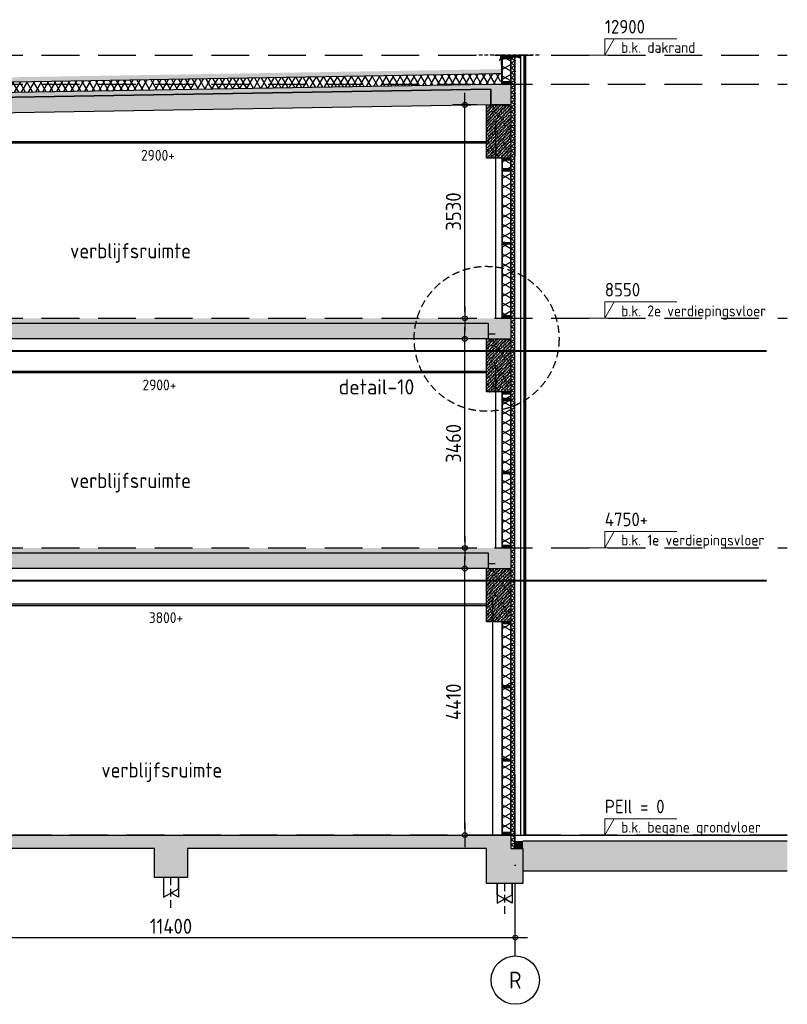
# Model space of a CAD drawing. Header units: millimetres. Extents: x -14070 to 121216, y 14949 to 85047.
# Tile 11 of 33: x 27495 to 40203, y 40050 to 56339. Entities that reach past the tile are written whole.
import ezdxf
from ezdxf.enums import TextEntityAlignment as Align

# ---------------------------------------------------------------- set-up
doc = ezdxf.new("R2010")
doc.units = ezdxf.units.MM
doc.header["$LTSCALE"] = 100
for name, pattern in [('ACAD_ISO10W100', [18, 12, -3, 0, -3]), ('gevels$0$ACAD_ISO10W100', [18, 12, -3, 0, -3]), ('HIDDEN2', [0.1875, 0.125, -0.0625])]:
    doc.linetypes.add(name, pattern=pattern)
doc.layers.get('Defpoints').update_dxf_attribs({"color": 181})
for name, color, linetype in [('A--L$7--_stramien', 1, 'Continuous'), ('A--L65--_beveiligingsinstallaties', 1, 'Continuous'), ('A--T$7--_stramien', 7, 'Continuous'), ('AM$1A---_MAATVOERING', 2, 'Continuous'), ('BURO_60', 60, 'Continuous'), ('BURO_hoogtelijnen', 8, 'Continuous'), ('BURO_lijnen_0.05', 9, 'Continuous'), ('BURO_lijnen_0.10', 8, 'Continuous'), ('BURO_lijnen_0.18', 1, 'Continuous'), ('BURO_maaiveld', 7, 'Continuous'), ('BURO_tekst', 7, 'Continuous'), ('BURO_tekst_kozijnmerken', 8, 'Continuous'), ('Detail_arcering_rood', 1, 'Continuous'), ('Detail_balkhout', 3, 'Continuous'), ('Detail_beton', 4, 'Continuous'), ('Detail_gipsplaat', 2, 'Continuous'), ('Detail_isolatie', 1, 'Continuous'), ('Detail_peilhoogte', 2, 'Continuous'), ('Detail_peilhoogte_lijn', 8, 'HIDDEN2'), ('Detail_plaatmateriaal_binnen', 2, 'Continuous'), ('Detail_prefabbeton', 4, 'Continuous'), ('Detail_stramien', 1, 'ACAD_ISO10W100'), ('gevels$0$A--L$7--_stramien', 1, 'Continuous'), ('plattegrondkleuren', 7, 'Continuous')]:
    doc.layers.add(name, color=color, linetype=linetype)
doc.styles.add('BRON maatvoering', font='isocp.shx')
doc.styles.add('BRON standaard', font='isocp.shx')
doc.styles.add('MAAR_logotekst', font='DIN1451Com-Mittelschrift.ttf')
doc.dimstyles.new('BURO maatvoering 1-100', dxfattribs={"dimscale": 100, "dimtxt": 2.5, "dimasz": 1, "dimexe": 125, "dimexo": 0, "dimtad": 1, "dimdec": 0, "dimzin": 12, "dimdsep": 46, "dimtxsty": 'BRON maatvoering', "dimblk": 'BURO_maatvoeringssymbool_01', "dimcen": 2, "dimse1": 1, "dimse2": 1, "dimclrd": 1, "dimclrt": 7, "dimadec": 0, "dimazin": 0, "dimtfac": 1, "dimtdec": 0, "dimtix": 1, "dimtofl": 0, "dimtmove": 0, "dimatfit": 3, "dimldrblk": 'DOT', "dimfxl": 1, "dimtolj": 1, "dimtzin": 0, "dimarcsym": 0})
pattern_1 = [(17, (0, 1e-11), (10.314982, 31.931044), [0, -32.64, -18.48, 0, -26.88]), (48, (0, 1e-11), (-7.366232, 32.468733), [0, -32.32, 0, -32.96, 0, -26.56]), (71, (0, 1e-11), (-19.164631, 26.905229), [0, -32, 0, -19.2, -26.32])]

# ---------------------------------------------------------------- blocks, each defined once
blk = doc.blocks.new('*U106')
at = {"layer": 'Detail_arcering_rood'}
h = blk.add_hatch(dxfattribs=at)
h.set_pattern_fill('PLAAT', color=256, style=0)
h.set_pattern_definition([(90, (389.8374, -0.5), (-5, 3e-16), [])])
h.paths.add_polyline_path([(0, 0), (440, 0), (440, 9), (0, 9)])
at = {"layer": 'Detail_gipsplaat'}
blk.add_lwpolyline([(0, 0), (440, 0), (440, 9), (0, 9)], close=True, dxfattribs=at)
blk = doc.blocks.new('paal')
at = {"color": 1}
for points in [[(1707, -22488), (1707, -22814), (1957, -22677), (1957, -22488)], [(1957, -22488), (1957, -22814), (1832, -22745)]]:
    blk.add_lwpolyline(points, dxfattribs=at)
at = {"layer": 'BURO_hoogtelijnen', "linetype": 'HIDDEN2', "ltscale": 10}
blk.add_line((1832, -22992), (1832, -22444), dxfattribs=at)
blk = doc.blocks.new('BURO_maatvoeringssymbool_01')
at = {"color": 1}
for p, q in [((0, -2), (0, 2)), ((-2, 0), (2, 0))]:
    blk.add_line(p, q, dxfattribs=at)
blk.add_circle((0, 0), 0.4, dxfattribs=at)
blk = doc.blocks.new('*D328')
at = {"layer": 'AM$1A---_MAATVOERING', "color": 1, "lineweight": -2, "transparency": 16777216}
blk.add_line((24400, 41154), (35600, 41154), dxfattribs=at)
at = {"layer": 'Defpoints', "color": 0, "transparency": 16777216}
for p in [(35700, 41154), (24300, 40705), (35700, 40705)]:
    blk.add_point(p, dxfattribs=at)
at = {"layer": 'AM$1A---_MAATVOERING', "color": 1, "lineweight": -2, "transparency": 16777216, "xscale": 100, "yscale": 100, "zscale": 100, "rotation": 180}
blk.add_blockref('BURO_maatvoeringssymbool_01', (24300, 41154), dxfattribs=at)
at = {"layer": 'AM$1A---_MAATVOERING', "color": 1, "lineweight": -2, "transparency": 16777216, "xscale": 100, "yscale": 100, "zscale": 100}
blk.add_blockref('BURO_maatvoeringssymbool_01', (35700, 41154), dxfattribs=at)
at = {"layer": 'AM$1A---_MAATVOERING', "color": 7, "transparency": 16777216, "insert": (30000, 41341), "char_height": 250, "attachment_point": 5, "style": 'BRON maatvoering'}
blk.add_mtext('\\A1;11400', dxfattribs=at)
blk = doc.blocks.new('_Dot')
at = {"color": 0, "linetype": 'ByBlock', "lineweight": -2}
blk.add_line((-0.5, 0), (-1, 0), dxfattribs=at)
at = {"color": 0, "linetype": 'ByBlock', "const_width": 0.5}
blk.add_lwpolyline([(-0.25, 0, 1), (0.25, 0, 1)], format="xyb", close=True, dxfattribs=at)
blk = doc.blocks.new('*U15')
at = {"layer": 'Detail_arcering_rood'}
h = blk.add_hatch(dxfattribs=at)
h.set_pattern_fill('NAALD', color=256, style=0)
h.set_pattern_definition([(45, (111, 0), (-2.65165, 2.65165), [])])
h.paths.add_polyline_path([(0, 0), (141, 0), (141, 30), (0, 30)])
at = {"layer": 'Detail_balkhout'}
blk.add_lwpolyline([(0, 0), (141, 0), (141, 30), (0, 30)], close=True, dxfattribs=at)
blk = doc.blocks.new('*U105')
at = {"layer": 'Detail_arcering_rood'}
h = blk.add_hatch(dxfattribs=at)
h.set_pattern_fill('ISOLATIE', color=256, scale=141, style=0)
h.set_pattern_definition([(60, (13861.59, 0), (-122.1096, 70.5), []), (120, (13861.59, 0), (-122.1096, -70.5), [])])
h.paths.add_polyline_path([(0, 0), (0, 141), (380, 141), (380, 0)])
at = {"layer": 'Detail_isolatie'}
blk.add_lwpolyline([(0, 0), (0, 141), (380, 141), (380, 0)], close=True, dxfattribs=at)
blk = doc.blocks.new('*U108')
at = {"layer": 'Detail_arcering_rood'}
h = blk.add_hatch(dxfattribs=at)
h.set_pattern_fill('LANGS', color=256, style=0)
h.set_pattern_definition([(0, (245.541, 13), (0, 5), [])])
h.paths.add_polyline_path([(0, 0), (0, 20), (296, 20), (296, 0)])
at = {"layer": 'Detail_plaatmateriaal_binnen'}
blk.add_lwpolyline([(0, 0), (0, 20), (296, 20), (296, 0)], close=True, dxfattribs=at)
blk = doc.blocks.new('*U125')
at = {"layer": 'Detail_arcering_rood'}
h = blk.add_hatch(dxfattribs=at)
h.set_pattern_fill('PLAAT', color=256, style=0)
h.set_pattern_definition([(90, (3470, -0.5), (-5, 3e-16), [])])
h.paths.add_polyline_path([(0, 0), (3520, 0), (3520, 9), (0, 9)])
at = {"layer": 'Detail_gipsplaat'}
blk.add_lwpolyline([(0, 0), (3520, 0), (3520, 9), (0, 9)], close=True, dxfattribs=at)
blk = doc.blocks.new('*U94')
at = {"layer": 'Detail_arcering_rood'}
h = blk.add_hatch(dxfattribs=at)
h.set_pattern_fill('ISOLATIE', color=256, scale=70, style=0)
h.set_pattern_definition([(60, (12982, 0), (-60.62178, 35), []), (120, (12982, 0), (-60.62178, -35), [])])
h.paths.add_polyline_path([(0, 0), (0, 70), (13097, 70), (13097, 0)])
at = {"layer": 'Detail_isolatie'}
blk.add_lwpolyline([(0, 0), (0, 70), (13097, 70), (13097, 0)], close=True, dxfattribs=at)
blk = doc.blocks.new('*U123')
at = {"layer": 'Detail_arcering_rood'}
h = blk.add_hatch(dxfattribs=at)
h.set_pattern_fill('PLAAT', color=256, style=0)
h.set_pattern_definition([(90, (2520, -0.5), (-5, 3e-16), [])])
h.paths.add_polyline_path([(0, 0), (2570, 0), (2570, 9), (0, 9)])
at = {"layer": 'Detail_gipsplaat'}
blk.add_lwpolyline([(0, 0), (2570, 0), (2570, 9), (0, 9)], close=True, dxfattribs=at)
blk = doc.blocks.new('*U95')
at = {"layer": 'Detail_arcering_rood'}
h = blk.add_hatch(dxfattribs=at)
h.set_pattern_fill('ISOLATIE', color=256, scale=141, style=0)
h.set_pattern_definition([(60, (14666.5, 0), (-122.1096, 70.5), []), (120, (14666.5, 0), (-122.1096, -70.5), [])])
h.paths.add_polyline_path([(0, 0), (0, 141), (1185, 141), (1185, 0)])
at = {"layer": 'Detail_isolatie'}
blk.add_lwpolyline([(0, 0), (0, 141), (1185, 141), (1185, 0)], close=True, dxfattribs=at)
blk = doc.blocks.new('*U124')
at = {"layer": 'Detail_arcering_rood'}
h = blk.add_hatch(dxfattribs=at)
h.set_pattern_fill('ISOLATIE', color=256, scale=141, style=0)
h.set_pattern_definition([(60, (13591.5, 0), (-122.1096, 70.5), []), (120, (13591.5, 0), (-122.1096, -70.5), [])])
h.paths.add_polyline_path([(0, 0), (0, 141), (110, 141), (110, 0)])
at = {"layer": 'Detail_isolatie'}
blk.add_lwpolyline([(0, 0), (0, 141), (110, 141), (110, 0)], close=True, dxfattribs=at)
blk = doc.blocks.new('*U126')
at = {"layer": 'Detail_arcering_rood'}
h = blk.add_hatch(dxfattribs=at)
h.set_pattern_fill('ISOLATIE', color=256, scale=141, style=0)
h.set_pattern_definition([(60, (14541.5, 0), (-122.1096, 70.5), []), (120, (14541.5, 0), (-122.1096, -70.5), [])])
h.paths.add_polyline_path([(0, 0), (0, 141), (1060, 141), (1060, 0)])
at = {"layer": 'Detail_isolatie'}
blk.add_lwpolyline([(0, 0), (0, 141), (1060, 141), (1060, 0)], close=True, dxfattribs=at)
blk = doc.blocks.new('*U128')
at = {"layer": 'Detail_arcering_rood'}
h = blk.add_hatch(dxfattribs=at)
h.set_pattern_fill('PLAAT', color=256, style=0)
h.set_pattern_definition([(90, (2590, -0.5), (-5, 3e-16), [])])
h.paths.add_polyline_path([(0, 0), (2640, 0), (2640, 9), (0, 9)])
at = {"layer": 'Detail_gipsplaat'}
blk.add_lwpolyline([(0, 0), (2640, 0), (2640, 9), (0, 9)], close=True, dxfattribs=at)
blk = doc.blocks.new('*U127')
at = {"layer": 'Detail_arcering_rood'}
h = blk.add_hatch(dxfattribs=at)
h.set_pattern_fill('ISOLATIE', color=256, scale=141, style=0)
h.set_pattern_definition([(60, (13631.5, 0), (-122.1096, 70.5), []), (120, (13631.5, 0), (-122.1096, -70.5), [])])
h.paths.add_polyline_path([(0, 0), (0, 141), (150, 141), (150, 0)])
at = {"layer": 'Detail_isolatie'}
blk.add_lwpolyline([(0, 0), (0, 141), (150, 141), (150, 0)], close=True, dxfattribs=at)
blk = doc.blocks.new('BURO_peilmaat_1op100')
at = {"layer": 'AM$1A---_MAATVOERING', "lineweight": 0}
for p, q in [((150, 150), (812.5, 150)), ((150, 0), (236.6, 150)), ((150, 0), (150, 150)), ((0, 0), (300, 0))]:
    blk.add_line(p, q, dxfattribs=at)
at = {"layer": 'AM$1A---_MAATVOERING', "lineweight": 0, "style": 'BRON standaard'}
blk.add_attdef('TEKST', (150, 200), '', height=125, dxfattribs=at)
at = {"layer": 'Detail_peilhoogte', "color": 1, "style": 'BRON standaard'}
blk.add_attdef('OMSCHRIJF', (300.1, 22.3), '', height=100, dxfattribs=at)
blk = doc.blocks.new('AL_stramlab_01_P03_BV')
at = {"color": 2, "linetype": 'Continuous', "lineweight": -2}
blk.add_circle((0, 0), 500, dxfattribs=at)
at = {"color": 4, "linetype": 'Continuous', "lineweight": -2, "style": 'BRON standaard'}
blk.add_attdef('LABEL', text='', height=350, dxfattribs=at).set_placement((0, 0), align=Align.MIDDLE_CENTER)
blk = doc.blocks.new('*D378')
at = {"layer": 'AM$1A---_MAATVOERING', "color": 1, "lineweight": -2, "transparency": 16777216}
blk.add_line((34864, 51500), (34864, 54830), dxfattribs=at)
at = {"layer": 'Defpoints', "color": 0, "transparency": 16777216}
for p in [(34864, 54930), (35225, 54930), (35117, 51400)]:
    blk.add_point(p, dxfattribs=at)
at = {"layer": 'AM$1A---_MAATVOERING', "color": 1, "lineweight": -2, "transparency": 16777216, "xscale": 100, "yscale": 100, "zscale": 100}
for p, rotation in [((34864, 54930), 90), ((34864, 51400), 270)]:
    blk.add_blockref('BURO_maatvoeringssymbool_01', p, dxfattribs=dict(at, rotation=rotation))
at = {"layer": 'AM$1A---_MAATVOERING', "color": 7, "transparency": 16777216, "insert": (34676, 53165), "char_height": 250, "attachment_point": 5, "rotation": 90, "style": 'BRON maatvoering'}
blk.add_mtext('\\A1;3530', dxfattribs=at)
blk = doc.blocks.new('*D383')
at = {"layer": 'AM$1A---_MAATVOERING', "color": 1, "lineweight": -2, "transparency": 16777216}
blk.add_line((34864, 47700), (34864, 50960), dxfattribs=at)
at = {"layer": 'Defpoints', "color": 0, "transparency": 16777216}
for p in [(34864, 51060), (35225, 51060), (35117, 47600)]:
    blk.add_point(p, dxfattribs=at)
at = {"layer": 'AM$1A---_MAATVOERING', "color": 1, "lineweight": -2, "transparency": 16777216, "xscale": 100, "yscale": 100, "zscale": 100}
for p, rotation in [((34864, 51060), 90), ((34864, 47600), 270)]:
    blk.add_blockref('BURO_maatvoeringssymbool_01', p, dxfattribs=dict(at, rotation=rotation))
at = {"layer": 'AM$1A---_MAATVOERING', "color": 7, "transparency": 16777216, "insert": (34676, 49330), "char_height": 250, "attachment_point": 5, "rotation": 90, "style": 'BRON maatvoering'}
blk.add_mtext('\\A1;3460', dxfattribs=at)
blk = doc.blocks.new('*D388')
at = {"layer": 'AM$1A---_MAATVOERING', "color": 1, "lineweight": -2, "transparency": 16777216}
blk.add_line((34864, 42950), (34864, 47160), dxfattribs=at)
at = {"layer": 'Defpoints', "color": 0, "transparency": 16777216}
for p in [(34864, 47260), (35225, 47260), (35117, 42850)]:
    blk.add_point(p, dxfattribs=at)
at = {"layer": 'AM$1A---_MAATVOERING', "color": 1, "lineweight": -2, "transparency": 16777216, "xscale": 100, "yscale": 100, "zscale": 100}
for p, rotation in [((34864, 47260), 90), ((34864, 42850), 270)]:
    blk.add_blockref('BURO_maatvoeringssymbool_01', p, dxfattribs=dict(at, rotation=rotation))
at = {"layer": 'AM$1A---_MAATVOERING', "color": 7, "transparency": 16777216, "insert": (34676, 45055), "char_height": 250, "attachment_point": 5, "rotation": 90, "style": 'BRON maatvoering'}
blk.add_mtext('\\A1;4410', dxfattribs=at)

msp = doc.modelspace()

# ---------------------------------------------------------------- hatches: boundary and pattern name
at = {"layer": 'Detail_arcering_rood'}
h = msp.add_hatch(dxfattribs=at)
h.set_pattern_fill('ISOLATIE', color=256, scale=100, style=0)
h.set_pattern_definition([(60, (1983.86, 94298.31), (-86.60254, 50), []), (120, (1983.86, 94298.31), (-86.60254, -50), [])])
h.paths.add_polyline_path([(35473.8, 55442.1), (35460, 55270.2), (24454.2, 55090.2), (24454.2, 55256.5)])
h = msp.add_hatch(dxfattribs=at)
h.set_pattern_fill('BETON', color=256, scale=2, style=0)
h.set_pattern_definition(pattern_1)
h.paths.add_polyline_path([(35295, 55270.2), (35625, 55270.2), (35625, 54930.2), (35295, 54930.5), (35295, 55190.2), (24452.5, 55010.2), (24452.5, 54750.2), (24103.2, 54750.2), (24103.2, 55010.2), (13103.8, 55010.2), (13103.8, 54750.2), (12747.5, 54750.2), (12747.5, 55010.2), (1905, 55190.2), (1905, 54930.5), (1575, 54930.5), (1575, 55270.2), (1905, 55270.2), (12747.5, 55090.2), (24452.5, 55090.2)])
h = msp.add_hatch(dxfattribs=at)
h.set_pattern_fill('PREFB', color=256, scale=2, angle=359.41034, style=0)
h.set_pattern_definition([(44.41034, (-44522.82, 190641.594), (-26.872023, 27.430902), []), (16.41034, (-44522.822, 190641.594), (10.6430484, 31.823198), [0, -32.64, -18.48, 0, -26.88]), (47.41034, (-44522.822, 190641.594), (-7.0316953, 32.542822), [0, -32.32, 0, -32.96, 0, -26.56]), (70.41034, (-44522.822, 190641.594), (-18.8867254, 27.1010332), [0, -32, 0, -192, -26.32])])
h.paths.add_polyline_path([(35295, 54930.5), (24452.5, 54750.2), (24452.5, 55010.2), (35295, 55190.2)])
h = msp.add_hatch(dxfattribs=at)
h.set_pattern_fill('PREFB', color=256, scale=2, style=0)
h.set_pattern_definition([(45, (-3850, -725), (-27.1529, 27.1529), []), (17, (-3850, -725), (10.314982, 31.931044), [0, -32.64, -18.48, 0, -26.88]), (48, (-3850, -725), (-7.366232, 32.468733), [0, -32.32, 0, -32.96, 0, -26.56]), (71, (-3850, -725), (-19.164631, 26.905229), [0, -32, 0, -192, -26.32])])
h.paths.add_polyline_path([(35625, 54050.2), (35225, 54050.2), (35225, 54930.2), (35625, 54930.2)])
h = msp.add_hatch(dxfattribs=at)
h.set_pattern_fill('BETON', color=256, scale=2, style=0)
h.set_pattern_definition([(17, (-53056.919, 180704.235), (10.314982, 31.9310436), [0, -32.64, -18.48, 0, -26.88]), (48, (-53056.919, 180704.235), (-7.3662316, 32.468733), [0, -32.32, 0, -32.96, 0, -26.56]), (71, (-53056.919, 180704.235), (-19.1646307, 26.9052286), [0, -32, 0, -19.2, -26.32])])
h.paths.add_polyline_path([(1575, 51340.2), (1575, 51060.2), (1900.4, 51060.2), (1900.4, 51320.2), (12645.4, 51320.2), (12645.4, 51060.2), (13103.8, 51060.2), (13103.8, 51320.2), (24052, 51320.2), (24052, 51060.2), (24499.4, 51060.2), (24499.4, 51320.2), (35251.3, 51320.2), (35251.3, 51060.2), (35625, 51060.2), (35625, 51340.2), (35625, 51400.2), (1575, 51400.2)])
h = msp.add_hatch(dxfattribs=at)
h.set_pattern_fill('PREFB', color=256, scale=2, style=0)
h.set_pattern_definition([(45, (-46017.36, 186364.235), (-27.1529, 27.1529), []), (17, (-46017.36, 186364.235), (10.314982, 31.9310436), [0, -32.64, -18.48, 0, -26.88]), (48, (-46017.36, 186364.235), (-7.3662316, 32.468733), [0, -32.32, 0, -32.96, 0, -26.56]), (71, (-46017.36, 186364.235), (-19.1646307, 26.9052286), [0, -32, 0, -192, -26.32])])
h.paths.add_polyline_path([(35251.3, 51060.2), (24499.4, 51060.2), (24499.4, 51320.2), (35251.3, 51320.2)])
h = msp.add_hatch(dxfattribs=at)
h.set_pattern_fill('PREFB', color=256, scale=2, style=0)
h.set_pattern_definition([(45, (-3850, -4595), (-27.1529, 27.1529), []), (17, (-3850, -4595), (10.314982, 31.931044), [0, -32.64, -18.48, 0, -26.88]), (48, (-3850, -4595), (-7.366232, 32.468733), [0, -32.32, 0, -32.96, 0, -26.56]), (71, (-3850, -4595), (-19.164631, 26.905229), [0, -32, 0, -192, -26.32])])
h.paths.add_polyline_path([(35625, 50180.2), (35225, 50180.2), (35225, 51060.2), (35625, 51060.2)])
h = msp.add_hatch(dxfattribs=at)
h.set_pattern_fill('BETON', color=256, scale=2, style=0)
h.set_pattern_definition([(17, (-53056.919, 176904.235), (10.314982, 31.9310436), [0, -32.64, -18.48, 0, -26.88]), (48, (-53056.919, 176904.235), (-7.3662316, 32.468733), [0, -32.32, 0, -32.96, 0, -26.56]), (71, (-53056.919, 176904.235), (-19.1646307, 26.9052286), [0, -32, 0, -19.2, -26.32])])
h.paths.add_polyline_path([(1575, 47540.2), (1575, 47260.2), (1900.4, 47260.2), (1900.4, 47520.2), (12645.4, 47520.2), (12645.4, 47260.2), (13103.8, 47260.2), (13103.8, 47520.2), (24052, 47520.2), (24052, 47260.2), (24499.4, 47260.2), (24499.4, 47520.2), (35251.3, 47520.2), (35251.3, 47260.2), (35625, 47260.2), (35625, 47540.2), (35625, 47600.2), (1575, 47600.2)])
h = msp.add_hatch(dxfattribs=at)
h.set_pattern_fill('PREFB', color=256, scale=2, style=0)
h.set_pattern_definition([(45, (-46017.36, 182564.235), (-27.1529, 27.1529), []), (17, (-46017.36, 182564.235), (10.314982, 31.9310436), [0, -32.64, -18.48, 0, -26.88]), (48, (-46017.36, 182564.235), (-7.3662316, 32.468733), [0, -32.32, 0, -32.96, 0, -26.56]), (71, (-46017.36, 182564.235), (-19.1646307, 26.9052286), [0, -32, 0, -192, -26.32])])
h.paths.add_polyline_path([(35251.3, 47260.2), (24499.4, 47260.2), (24499.4, 47520.2), (35251.3, 47520.2)])
h = msp.add_hatch(dxfattribs=at)
h.set_pattern_fill('PREFB', color=256, scale=2, style=0)
h.set_pattern_definition([(45, (-3850, -8395), (-27.1529, 27.1529), []), (17, (-3850, -8395), (10.314982, 31.931044), [0, -32.64, -18.48, 0, -26.88]), (48, (-3850, -8395), (-7.366232, 32.468733), [0, -32.32, 0, -32.96, 0, -26.56]), (71, (-3850, -8395), (-19.164631, 26.905229), [0, -32, 0, -192, -26.32])])
h.paths.add_polyline_path([(35625, 46380.2), (35225, 46380.2), (35225, 47260.2), (35625, 47260.2)])
h = msp.add_hatch(dxfattribs=at)
h.set_pattern_fill('BETON', color=256, scale=2, style=0)
h.set_pattern_definition(pattern_1)
h.paths.add_polyline_path([(35825, 42630.2), (35625, 42630.2), (35625, 42850.2), (1575, 42850.2), (1575, 42630.2), (1375, 42630.2), (1375, 42050.2), (1975, 42050.2), (1975, 42630.2), (6925, 42630.2), (6925, 42150.2), (7475, 42150.2), (7475, 42630.2), (12625, 42630.2), (12625, 42150.2), (13175, 42150.2), (13175, 42630.2), (17748.3, 42630.2), (17748.3, 42150.2), (18298.3, 42150.2), (18298.3, 42630.2), (24025, 42630.2), (24025, 42150.2), (24575, 42150.2), (24575, 42630.2), (29725, 42630.2), (29725, 42150.2), (30275, 42150.2), (30275, 42630.2), (35225, 42630.2), (35225, 42050.2), (35825, 42050.2)])
at = {"layer": 'plattegrondkleuren'}
h = msp.add_hatch(dxfattribs=at)
h.set_pattern_fill('GRAVEL', color=256, scale=5)
h.set_pattern_definition([(228.0128, (21375.474, 9322.066), (-1016.0008633, -1143.0014045), [17.08605, -1691.525]), (184.9697, (21364.044, 9309.3657), (1524.0024653, 126.9991038), [29.32025, -2902.7]), (132.5104, (21334.834, 9306.826), (1269.9990759, -1397.0013646), [20.6741, -2046.735]), (267.2737, (21285.304, 9275.0757), (126.99944854, 2539.9991827), [26.70025, -2643.32]), (292.8337, (21284.034, 9248.406), (-635.0018028, 1524.0008665), [26.1817, -2591.99]), (357.2737, (21294.194, 9224.2757), (-2539.9991827, 126.99944854), [26.70025, -2643.32]), (37.6942, (21320.864, 9223.0057), (-1651.00104306, -1269.99886785), [35.3097, -3495.655]), (72.2553, (21348.804, 9244.5957), (889.00177827, 2794.0008103), [33.336, -3300.265]), (121.4296, (21358.964, 9276.3457), (-1016.0002618, 1650.998058), [26.79065, -2652.275]), (175.2364, (21344.994, 9299.206), (1396.9989027, -126.9988081), [30.58565, -1498.695]), (222.3974, (21314.514, 9301.7457), (-1524.00004586, -1396.99818253), [39.5539, -3915.84]), (138.8141, (21411.034, 9273.806), (-888.9994337, 761.998828), [13.50025, -1336.53]), (171.4692, (21400.874, 9282.696), (1650.9974798, -254.00064), [25.6841, -2542.73]), (225, (21375.47, 9286.51), (-3e-14, -126.99991), [17.96045, -161.6445]), (203.1986, (21366.584, 9301.746), (635.002141, 254.001114), [9.67205, -957.53]), (291.8014, (21357.694, 9297.936), (-127.000089, 381.000245), [13.6783, -670.24]), (30.9638, (21362.774, 9285.236), (380.999598, 254.000198), [22.216, -718.315]), (161.5651, (21381.824, 9296.666), (254.000116, -126.99981), [16.06435, -385.545]), (16.3895, (21284.034, 9297.936), (1270.0007007, 380.9992075), [22.5044, -2227.94]), (70.3462, (21305.624, 9304.286), (-507.9985844, -1396.9980244), [18.87995, -1869.11]), (293.1986, (21381.824, 9322.066), (-254.001114, 635.002141), [19.344, -947.86]), (343.6105, (21389.444, 9304.286), (-1270.0007007, 380.9992075), [22.5044, -2227.94]), (339.444, (21284.034, 9219.196), (-635.000788, 253.999692), [21.70175, -1063.385]), (294.7751, (21304.354, 9211.576), (-634.9985202, 1396.9993513), [18.1836, -1800.18]), (66.8014, (21383.094, 9195.066), (254.001114, 635.002141), [19.344, -947.86]), (17.354, (21390.714, 9212.846), (-1651.0000891, -507.9992338), [21.28915, -2107.62]), (69.444, (21320.864, 9195.066), (-253.999692, -635.000788), [10.8509, -1074.24]), (101.3099, (21375.474, 9195.066), (-126.999373, 507.998373), [6.47575, -641.1]), (165.9638, (21374.204, 9201.416), (381.000268, -126.99978), [26.1817, -497.4525]), (186.009, (21348.804, 9207.766), (1269.9981272, 126.9997034), [24.26335, -2402.07]), (303.6901, (21362.774, 9273.806), (-127.000044, 253.999755), [18.3162, -439.589]), (353.1572, (21372.934, 9258.5657), (2159.00089283, -254.0011376), [31.97785, -3165.8]), (60.9454, (21404.684, 9254.756), (-507.9988183, -888.9978805), [13.0754, -1294.47]), (90, (21411.03, 9266.19), (-127, 127), [7.62, -119.38]), (120.2564, (21346.264, 9211.576), (507.9989233, -888.9995516), [17.64335, -1746.695]), (48.0128, (21337.374, 9226.816), (1016.0008633, 1143.0014045), [34.17215, -1674.44]), (0, (21360.23, 9252.22), (127, 127), [33.02, -93.98]), (325.3048, (21393.254, 9252.216), (-1269.9977995, 889.0000845), [20.0805, -1987.965]), (254.0546, (21409.764, 9240.786), (-127.000324, -508.00121), [18.49145, -906.085]), (207.646, (21404.684, 9223.0057), (-2412.99915245, -1270.00079874), [30.10725, -2980.625]), (175.4261, (21378.014, 9209.0357), (-1651.00038024, 126.99938556), [31.85145, -3153.29]), (175.4261, (21378.014, 9209.0357), (-1651.00038024, 126.99938556), [31.85145, -3153.29])])
h.paths.add_polyline_path([(24454.2, 55257.5), (24454.2, 55337.9), (35464.2, 55521), (35473.8, 55442.1)])

# ---------------------------------------------------------------- linework, layer by layer
for points in [[(35471.1, 55723.4), (35471.8, 55444), (24452.5, 55256.7)], [(35471.8, 55723.7), (35472.5, 55444.3), (35102.5, 55438.7)], [(35623.8, 55725.2), (35468.8, 55725.2), (35469.5, 55447.2), (35340, 55445.3)], [(1905, 55270.2), (12747.5, 55090.2), (24452.5, 55090.2), (35295, 55270.2)], [(24605, 54300.2), (35225, 54300.2), (35225, 54320.2), (24605, 54320.2)], [(1825, 51060.2), (1900.4, 51060.2), (1900.4, 51320.2), (12645.4, 51320.2), (12645.4, 51060.2), (13103.8, 51060.2), (13103.8, 51320.2), (24052, 51320.2), (24052, 51060.2), (24554.6, 51060.2), (24554.6, 51320.2), (35251.3, 51320.2), (35251.3, 51140.2), (35368, 51140.2)], [(24605, 50500.2), (35225, 50500.2), (35225, 50520.2), (24605, 50520.2)], [(1825, 47260.2), (1900.4, 47260.2), (1900.4, 47520.2), (12645.4, 47520.2), (12645.4, 47260.2), (13103.8, 47260.2), (13103.8, 47520.2), (24052, 47520.2), (24052, 47260.2), (24554.6, 47260.2), (24554.6, 47520.2), (35251.3, 47520.2), (35251.3, 47340.2), (35368, 47340.2)]]:
    msp.add_lwpolyline(points)
at = {"color": 3}
msp.add_lwpolyline([(35439, 55666.6), (35461.3, 55703.5), (35461.3, 55750.2), (35778.4, 55752.2), (35778.4, 55702.2), (35753.4, 55707.5)], dxfattribs=at)
at = {"color": 1}
msp.add_lwpolyline([(35473.8, 55727.2), (35769.3, 55727.2), (35769.3, 55747.2), (35473.8, 55747.2), (35473.8, 55727.2)], dxfattribs=at)
msp.add_lwpolyline([(35295, 55270.2), (35625, 55270.2), (35625, 54930.2), (35295, 54930.5), (35295, 55190.2), (24452.5, 55010.2), (24452.5, 54750.2), (24103.2, 54750.2), (24103.2, 55010.2), (13103.8, 55010.2), (13103.8, 54750.2), (12747.5, 54750.2), (12747.5, 55010.2), (1905, 55190.2), (1905, 54930.5), (1575, 54930.5), (1575, 55270.2), (1905, 55270.2), (12747.5, 55090.2), (24452.5, 55090.2)], close=True)
at = {"elevation": 0}
msp.add_lwpolyline([(24605, 46650.2), (35225, 46650.2), (35225, 46670.2), (24605, 46670.2)], dxfattribs=at)
at = {"layer": 'A--L$7--_stramien', "color": 1, "linetype": 'ACAD_ISO10W100', "lineweight": -3}
msp.add_line((35700, 40850.2), (35700, 43850.2), dxfattribs=at)
at = {"layer": 'A--L65--_beveiligingsinstallaties', "color": 1, "linetype": 'ACAD_ISO10W100', "ltscale": 0.3, "true_color": 0xf50004, "const_width": 30}
for points in [[(39859, 50857.9), (307.1, 50857.9)], [(39859, 47057.9), (307.1, 47057.9)]]:
    msp.add_lwpolyline(points, dxfattribs=at)
at = {"layer": 'BURO_60'}
msp.add_solid([(35855, 55750.2), (35845, 55750.2), (35855.7, 42850.2), (35845.7, 42850.2)], dxfattribs=at)
at = {"layer": 'BURO_hoogtelijnen', "linetype": 'HIDDEN2', "ltscale": 50}
for p, q in [((-5891.8, 55750.2), (40203.4, 55750.2)), ((-5891.8, 55750.2), (40203.4, 55750.2)), ((-5891.8, 55270.2), (40203.4, 55270.2)), ((-5891.8, 51400.2), (40203.4, 51400.2)), ((-5891.8, 47600.2), (40203.4, 47600.2)), ((40203.4, 42850.2), (-5891.8, 42850.2)), ((40203.4, 42850.2), (-5891.8, 42850.2))]:
    msp.add_line(p, q, dxfattribs=at)
at = {"layer": 'BURO_lijnen_0.05'}
msp.add_line((35840.8, 55750.2), (35785.9, 55750.2), dxfattribs=at)
for points in [[(35786, 55750.2), (35786.7, 42850.2)], [(35870, 55750.2), (35870.7, 42850.2)]]:
    msp.add_lwpolyline(points, dxfattribs=at)
at = {"layer": 'BURO_lijnen_0.10'}
for points in [[(35845.7, 42850.2), (35845, 55750.2)], [(35855, 55750.2), (35855.7, 42850.2)]]:
    msp.add_lwpolyline(points, dxfattribs=at)
at = {"layer": 'BURO_lijnen_0.18'}
for p, q in [((35375, 54660.2), (35375, 51400.2)), ((35625, 54500.2), (35625, 51400.2)), ((35625, 53890.2), (35625, 53465.8)), ((35375, 50600.2), (35375, 47600.2)), ((35624.2, 50610.2), (35625, 47600.2)), ((35325, 46800.2), (35325, 42850.2)), ((35625, 46810.2), (35625, 42630.2))]:
    msp.add_line(p, q, dxfattribs=at)
at = {"layer": 'BURO_maaiveld', "ltscale": 50}
for p, q in [((40203.4, 42750.2), (35825, 42750.2)), ((40203.4, 42250.2), (35828.4, 42250.2))]:
    msp.add_line(p, q, dxfattribs=at)
at = {"layer": 'BURO_maaiveld', "color": 80}
for points in [[(35825, 42750.2), (35700, 42750.2), (35825, 42630.2), (35700, 42630.2)], [(40203.4, 42750.2), (40203.4, 42250.2), (35825, 42750.2), (35825, 42250.2)]]:
    msp.add_solid(points, dxfattribs=at)
at = {"layer": 'BURO_tekst_kozijnmerken', "color": 3, "linetype": 'HIDDEN2', "ltscale": 10}
msp.add_circle((35225, 51060.2), 1198.9, dxfattribs=at)
at = {"layer": 'Defpoints'}
msp.add_line((-5891.8, 42850.2), (40203.4, 42850.2), dxfattribs=at)
msp.add_line((-5891.8, 42850.2), (40203.4, 42850.2), dxfattribs=at)
msp.add_line((-5891.8, 42850.2), (40203.4, 42850.2), dxfattribs=at)
msp.add_line((-5891.8, 42850.2), (40203.4, 42850.2), dxfattribs=at)
at = {"layer": 'Detail_beton'}
for points in [[(1575, 42850.2), (35625, 42850.2)], [(35625, 42850.2), (35625, 42630.2), (35825, 42630.2)], [(35825, 42630.2), (35825, 42050.2), (35225, 42050.2), (35225, 42630.2), (30275, 42630.2), (30275, 42150.2), (29725, 42150.2), (29725, 42630.2), (24575, 42630.2), (24575, 42150.2), (24025, 42150.2), (24025, 42630.2), (18298.3, 42630.2), (18298.3, 42150.2), (17748.3, 42150.2), (17748.3, 42630.2), (13175, 42630.2)]]:
    msp.add_lwpolyline(points, dxfattribs=at)
at = {"layer": 'Detail_peilhoogte_lijn', "ltscale": 5}
msp.add_line((36094.9, 55750.2), (35060.4, 55750.2), dxfattribs=at)
msp.add_line((36094.9, 55750.2), (35060.4, 55750.2), dxfattribs=at)
at = {"layer": 'Detail_prefabbeton'}
for points in [[(35295, 54930.5), (24452.5, 54750.2), (24452.5, 55010.2), (35295, 55190.2)], [(35625, 54050.2), (35225, 54050.2), (35225, 54930.2), (35625, 54930.2)], [(35251.3, 51060.2), (24499.4, 51060.2), (24499.4, 51320.2), (35251.3, 51320.2)], [(35625, 50180.2), (35225, 50180.2), (35225, 51060.2), (35625, 51060.2)], [(35251.3, 47260.2), (24499.4, 47260.2), (24499.4, 47520.2), (35251.3, 47520.2)], [(35625, 46380.2), (35225, 46380.2), (35225, 47260.2), (35625, 47260.2)]]:
    msp.add_lwpolyline(points, close=True, dxfattribs=at)
at = {"layer": 'Detail_stramien', "ltscale": 0.1}
msp.add_line((35700, 54075.2), (35699.3, 55752.1), dxfattribs=at)
at = {"layer": 'gevels$0$A--L$7--_stramien', "color": 1, "linetype": 'gevels$0$ACAD_ISO10W100', "lineweight": -3}
msp.add_line((35700, 40850.2), (35700, 41721.2), dxfattribs=at)

# ---------------------------------------------------------------- block references
at = {"xscale": 1.8, "yscale": 1.8, "zscale": 1.8}
for p, values in [((36912.3, 55750.2), {'TEKST': '12900', 'OMSCHRIJF': 'b.k. dakrand'}), ((36912.3, 47600.2), {'TEKST': '4750+', 'OMSCHRIJF': 'b.k. 1e verdiepingsvloer'}), ((36912.3, 42850.2), {'TEKST': 'PEIl = 0', 'OMSCHRIJF': 'b.k. begane grondvloer'})]:
    msp.add_blockref('BURO_peilmaat_1op100', p, dxfattribs=at).add_auto_attribs(values)
at = {"xscale": -1}
for name, p in [('*U108', (35769.3, 55727.2)), ('paal', (37357, 64538.5))]:
    msp.add_blockref(name, p, dxfattribs=at)
at = {"rotation": 90.00000000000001}
for name, p in [('*U106', (35483.5, 55280.5)), ('*U128', (35484, 51410.2)), ('*U123', (35484, 47610.2)), ('*U125', (35484, 42860.2))]:
    msp.add_blockref(name, p, dxfattribs=at)
at = {"xscale": -1}
for name, p, rotation in [('*U15', (35482.8, 55722.2), 180), ('*U94', (35625, 42630.2), 270), ('*U105', (35483.5, 55310.2), 270), ('*U127', (35484, 53870.2), 270), ('*U95', (35484, 52655.2), 270), ('*U15', (35484, 52655.2), 180), ('*U95', (35484, 51440.2), 270), ('*U124', (35484, 50070.2), 270), ('*U95', (35484, 48855.2), 270), ('*U15', (35484, 48855.2), 180), ('*U95', (35484, 47640.2), 270), ('*U15', (35484, 46380.2), 180), ('*U126', (35484, 45320.2), 270), ('*U95', (35484, 44105.2), 270), ('*U15', (35484, 44105.2), 180), ('*U95', (35484, 42890.2), 270)]:
    msp.add_blockref(name, p, dxfattribs=dict(at, rotation=rotation))
for name, p in [('*U15', (35483.5, 55280.2)), ('*U15', (35484, 54020.2)), ('*U15', (35484, 53840.2)), ('*U15', (35484, 51410.2)), ('*U15', (35484, 51410.2)), ('*U15', (35483.4, 50150.2)), ('*U15', (35484, 50040.2)), ('*U15', (35484, 47610.2)), ('*U15', (35484, 47610.2)), ('*U15', (35483.2, 46350.2)), ('*U15', (35484, 45290.2)), ('*U15', (35484, 42860.2)), ('paal', (28168, 64638.5)), ('paal', (33693, 64538.5))]:
    msp.add_blockref(name, p)
ref = msp.add_blockref('BURO_peilmaat_1op100', (36912.3, 51400.2), dxfattribs=dict(xscale=1.8, yscale=1.8, zscale=1.8))
ref.add_attrib('TEKST', '8550', (37182.3, 51760.2), dxfattribs={"layer": 'AM$1A---_MAATVOERING', "lineweight": 0, "height": 225, "style": 'BRON standaard'})
ref.add_attrib('OMSCHRIJF', 'b.k. 2e verdiepingsvloer', (37452.5, 51431.8), dxfattribs={"layer": 'Detail_peilhoogte', "color": 1, "height": 180, "style": 'BRON standaard'})
at = {"layer": 'A--T$7--_stramien', "color": 7, "linetype": 'Continuous', "lineweight": -3, "xscale": 0.8, "yscale": 0.8, "zscale": 0.8}
msp.add_blockref('AL_stramlab_01_P03_BV', (35700, 40450.2), dxfattribs=at).add_auto_attribs({'LABEL': 'R'})

# ---------------------------------------------------------------- texts
at = {"layer": 'BURO_tekst', "color": 1, "style": 'BRON standaard'}
for s, p in [('2900+', (29504, 54006.5)), ('2900+', (29528.3, 50206.5)), ('3800+', (29633.5, 46356.5))]:
    msp.add_text(s, height=180, dxfattribs=at).set_placement(p)
at = {"layer": 'BURO_tekst', "color": 2, "style": 'BRON standaard'}
for p in [(28330.2, 52392), (28330.2, 48592), (28847.3, 43802)]:
    msp.add_text('verblijfsruimte', height=250, dxfattribs=at).set_placement(p)
at = {"layer": 'BURO_tekst_kozijnmerken', "color": 2, "style": 'MAAR_logotekst'}
msp.add_text('detail-10', height=250, dxfattribs=at).set_placement((32775.3, 50139.5))

# ---------------------------------------------------------------- dimensions: what is measured, and where the dimension line sits
at = {"layer": 'AM$1A---_MAATVOERING'}
for base, p1, p2, picture, middle in [((34864, 54930.2), (35117, 51400.2), (35225, 54930.2), '*D378', (34676.5, 53165.2)), ((34864, 51060.2), (35117, 47600.2), (35225, 51060.2), '*D383', (34676.5, 49330.2)), ((34864, 47260.2), (35117, 42850.2), (35225, 47260.2), '*D388', (34676.5, 45055.2))]:
    dim = msp.add_linear_dim(base=base, p1=p1, p2=p2, angle=90, dimstyle='BURO maatvoering 1-100', dxfattribs=at)
    dim.commit()
    dim.dimension.update_dxf_attribs({"geometry": picture, "text_midpoint": middle})
dim = msp.add_linear_dim(base=(35700, 41153.9), p1=(24300, 40704.9), p2=(35700, 40704.9), dimstyle='BURO maatvoering 1-100', override={"dimtmove": 1}, dxfattribs=at)
dim.commit()
dim.dimension.update_dxf_attribs({"geometry": '*D328', "text_midpoint": (30000, 41341.4)})

doc.saveas('drawing.dxf')
